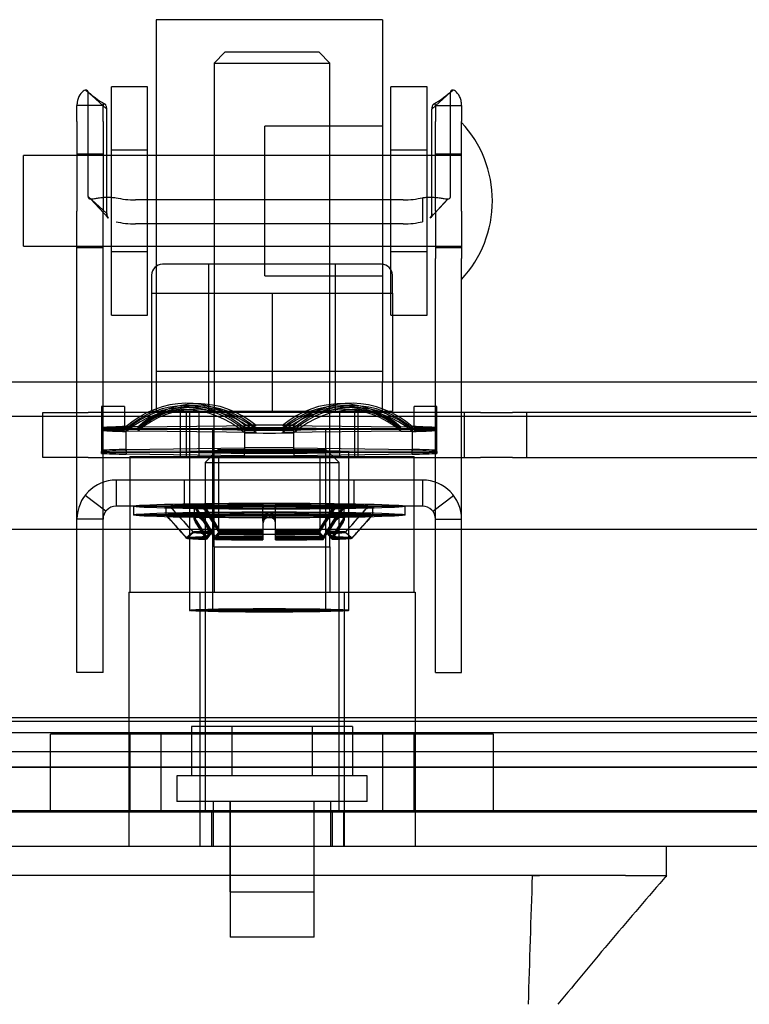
# Model space of a CAD drawing. Header units: inches. Extents: x 1 to 359, y -2 to 239.
# Tile 56 of 103: x 127.58 to 129.6, y 194.61 to 197.33. Entities that reach past the tile are written whole.
import ezdxf
from ezdxf.enums import TextEntityAlignment as Align
from ezdxf.lldxf.tags import DXFTag

# ---------------------------------------------------------------- set-up
doc = ezdxf.new("R2010")
doc.units = ezdxf.units.IN
doc.header["$MEASUREMENT"] = 0
for name, color, linetype in [('COM70220', 7, 'Continuous'), ('COM70838', 7, 'Continuous'), ('COM70839-3', 7, 'Continuous'), ('COM71195-8', 7, 'Continuous'), ('COM71302-3', 7, 'Continuous'), ('COM71303-3', 7, 'Continuous'), ('Default', 7, 'Continuous'), ('HAN13068', 7, 'Continuous'), ('HAN13068_NUT', 7, 'Continuous'), ('HAN13068_SCREW', 7, 'Continuous'), ('HAN_NUT', 7, 'Continuous'), ('NTS18147', 7, 'Continuous'), ('ROL87452', 7, 'Continuous'), ('RVT17786', 7, 'Continuous'), ('RVT19000', 7, 'Continuous'), ('SPC87322', 7, 'Continuous'), ('STD26122', 7, 'Continuous'), ('WAF25376', 7, 'Continuous'), ('WAM30038', 7, 'Continuous')]:
    doc.layers.add(name, color=color, linetype=linetype)
doc.styles.add('SEACAD_Times_New_Roman', font='times.ttf')
tags = doc.linetypes.add('HIDDEN2', pattern=[0.1875, 0.125, -0.0625]).pattern_tags.tags
tags[6:7] = [DXFTag(74, 4), DXFTag(75, 0), DXFTag(340, '0'), DXFTag(46, 0.0), DXFTag(50, 0.0), DXFTag(44, 0.0), DXFTag(45, 0.0)]
tags[4:5] = [DXFTag(74, 4), DXFTag(75, 0), DXFTag(340, '0'), DXFTag(46, 0.0), DXFTag(50, 0.0), DXFTag(44, 0.0), DXFTag(45, 0.0)]
doc.dimstyles.new('HAMMOND_(STH_-_540x360)', dxfattribs={"dimtxt": 2, "dimasz": 2.5, "dimexe": 1, "dimexo": 1, "dimgap": 0.5, "dimtad": 0, "dimtih": 1, "dimtoh": 1, "dimzin": 0, "dimdsep": 46, "dimtxsty": 'SEACAD_Times_New_Roman', "dimblk1": '_SE_FILLED', "dimblk2": '_SE_FILLED', "dimsah": 1, "dimcen": 1, "dimadec": 0, "dimazin": 0, "dimtfac": 0.8, "dimtofl": 0, "dimtmove": 0, "dimatfit": 3, "dimfxl": 1, "dimtolj": 1, "dimtzin": 0, "dimarcsym": 0})

# ---------------------------------------------------------------- blocks, each defined once
blk = doc.blocks.new('SE3')
at = {"layer": 'COM70220', "color": 7, "linetype": 'HIDDEN2'}
for p, q in [((130.1727, 195.3914), (97.7047, 195.3914)), ((130.1727, 195.1454), (97.7047, 195.1454)), ((130.1727, 195.1434), (97.7047, 195.1434)), ((130.1727, 195.1424), (97.7047, 195.1424))]:
    blk.add_line(p, q, dxfattribs=at)
at = {"layer": 'COM70838', "color": 7, "linetype": 'HIDDEN2'}
for p, q in [((127.6492, 196.1199), (127.6492, 196.2449)), ((127.6492, 196.2449), (127.7742, 196.2449)), ((128.2565, 196.2449), (127.7742, 196.2449)), ((128.0292, 196.1199), (128.0292, 196.2449)), ((128.0792, 196.2449), (128.0792, 196.1199)), ((128.8574, 196.2449), (128.2918, 196.2449)), ((128.4692, 196.1199), (128.4692, 196.2449)), ((128.5192, 196.1199), (128.5192, 196.2449)), ((128.8127, 196.2449), (128.8127, 196.1199)), ((128.8574, 196.2449), (128.9458, 196.2449)), ((129.6042, 196.2449), (128.9458, 196.2449)), ((128.9857, 196.1199), (128.9857, 196.2449)), ((127.7742, 196.1199), (127.6492, 196.1199)), ((127.7742, 196.1199), (128.8574, 196.1199)), ((128.9458, 196.1199), (128.8574, 196.1199)), ((128.9458, 196.1199), (129.6592, 196.1199))]:
    blk.add_line(p, q, dxfattribs=at)
at = {"layer": 'COM70839-3', "color": 7, "linetype": 'HIDDEN2'}
for p, q in [((127.8253, 197.0819), (127.7738, 197.1283)), ((127.7738, 196.8403), (127.7738, 197.1283)), ((128.7231, 197.0819), (128.7745, 197.1283)), ((128.7745, 196.8403), (128.7745, 197.1283)), ((127.815, 197.0913), (127.743, 197.0913)), ((127.743, 197.0471), (127.743, 197.0913)), ((127.815, 197.0471), (127.815, 197.0913)), ((128.7334, 197.0913), (128.8054, 197.0913)), ((128.7334, 197.0913), (128.7334, 197.0471)), ((128.8054, 197.0913), (128.8054, 197.0471)), ((127.8253, 196.7939), (127.8253, 197.0819)), ((128.7231, 196.7939), (128.7231, 197.0819)), ((127.743, 197.0471), (127.743, 196.8004)), ((127.815, 197.0471), (127.815, 196.8004)), ((128.7334, 196.8004), (128.7334, 197.0471)), ((128.8054, 196.8004), (128.8054, 197.0471)), ((127.815, 196.9569), (127.743, 196.9569)), ((128.8054, 196.9569), (128.7334, 196.9569)), ((127.8253, 196.7939), (127.7738, 196.8403)), ((127.7803, 196.834), (127.8299, 196.7807)), ((128.6435, 196.8311), (127.9049, 196.8311)), ((128.6974, 196.8372), (128.6974, 196.7709)), ((128.7185, 196.7807), (128.7674, 196.8341)), ((128.7185, 196.7807), (128.7681, 196.834)), ((127.743, 196.6693), (127.743, 196.8004)), ((127.815, 196.6693), (127.815, 196.8004)), ((128.7334, 196.8004), (128.7334, 196.6693)), ((128.8054, 196.8004), (128.8054, 196.6693)), ((128.6435, 196.7648), (127.9049, 196.7648)), ((127.743, 196.6999), (127.815, 196.6999)), ((128.7334, 196.6999), (128.8054, 196.6999)), ((127.743, 195.572), (127.743, 196.6693)), ((127.815, 195.572), (127.815, 196.6693)), ((128.7334, 195.572), (128.7334, 196.6693)), ((128.8054, 195.572), (128.8054, 196.6693)), ((128.6974, 196.0579), (127.851, 196.0579)), ((127.851, 196.0579), (127.851, 195.9859)), ((128.0402, 195.9859), (128.0402, 196.0579)), ((128.1337, 196.0579), (128.1337, 195.9859)), ((128.4147, 195.9859), (128.4147, 196.0579)), ((128.5082, 195.9859), (128.5082, 196.0579)), ((128.6974, 196.0579), (128.6974, 195.9859)), ((127.8224, 195.9719), (127.7653, 196.0157)), ((128.7259, 195.9719), (128.783, 196.0157)), ((128.6974, 195.9859), (127.851, 195.9859)), ((127.815, 195.9499), (127.743, 195.9499)), ((128.7334, 195.9499), (128.8054, 195.9499)), ((127.743, 195.5269), (127.743, 195.572)), ((127.815, 195.5269), (127.815, 195.572)), ((128.7334, 195.5269), (128.7334, 195.572)), ((128.8054, 195.5269), (128.8054, 195.572)), ((127.815, 195.5269), (127.743, 195.5269)), ((128.7334, 195.5269), (128.8054, 195.5269))]:
    blk.add_line(p, q, dxfattribs=at)
for centre, radius, start, end in [((127.9789, 197.3664), 0.314, 227.6999, 239.6892), ((127.9791, 197.3668), 0.3145, 227.7129, 239.685), ((128.5692, 197.3668), 0.3145, 300.315, 312.2871), ((128.5695, 197.3664), 0.314, 300.3108, 312.3001), ((127.851, 195.9499), 0.108, 90, 180), ((128.6974, 195.9499), 0.108, 0, 90), ((127.851, 195.9499), 0.036, 90, 180), ((128.6974, 195.9499), 0.036, 0, 90)]:
    blk.add_arc(centre, radius, start, end, dxfattribs=at)
for centre, major_axis, start_param, end_param in [((127.9049, 196.8701), (-0.1, 0), 1.001468, 1.570796), ((128.6435, 196.8701), (-0.1, 0), 1.570796, 2.140125), ((127.9049, 196.8039), (-0.1, 0), 1.001468, 1.570796), ((128.6435, 196.8039), (0.1, 0), 4.712389, 5.281717)]:
    blk.add_ellipse(centre, major_axis=major_axis, ratio=0.390731, start_param=start_param, end_param=end_param, dxfattribs=at)
for points, knots in [([(127.7738, 197.1283), (127.7738, 197.1288), (127.7737, 197.1292), (127.7737, 197.1297), (127.7737, 197.1299), (127.7736, 197.1302), (127.7736, 197.1302), (127.7734, 197.1311), (127.7732, 197.1317), (127.7723, 197.1331), (127.7712, 197.1338), (127.7675, 197.1346), (127.7639, 197.1336), (127.7561, 197.128), (127.7518, 197.1233), (127.7469, 197.1133), (127.7455, 197.1093), (127.7443, 197.1043), (127.7441, 197.1032), (127.7437, 197.1009), (127.7435, 197.0996), (127.7433, 197.098), (127.7433, 197.0974), (127.7432, 197.0966), (127.7432, 197.0962), (127.7431, 197.0956), (127.7431, 197.0951), (127.743, 197.0943), (127.743, 197.093), (127.743, 197.0913)], [0, 0, 0, 0, 0.03125, 0.03125, 0.046875, 0.046875, 0.0625, 0.0625, 0.125, 0.125, 0.25, 0.25, 0.5, 0.5, 0.75, 0.75, 0.875, 0.875, 0.90625, 0.90625, 0.9375, 0.9375, 0.953125, 0.953125, 0.960938, 0.960938, 0.96875, 0.96875, 1, 1, 1, 1]), ([(128.8054, 197.0913), (128.8054, 197.0922), (128.8053, 197.0929), (128.8053, 197.0938), (128.8053, 197.0941), (128.8053, 197.0946), (128.8053, 197.0946), (128.8052, 197.0963), (128.8051, 197.0973), (128.8047, 197.101), (128.8043, 197.1032), (128.8028, 197.1094), (128.8014, 197.1133), (128.7965, 197.1233), (128.7923, 197.128), (128.7844, 197.1336), (128.7808, 197.1346), (128.7771, 197.1338), (128.7761, 197.1331), (128.7753, 197.1319), (128.7752, 197.1317), (128.775, 197.1312), (128.775, 197.1311), (128.7749, 197.1308), (128.7748, 197.1305), (128.7747, 197.13), (128.7746, 197.1293), (128.7745, 197.1283)], [0, 0, 0, 0, 0.015625, 0.015625, 0.023438, 0.023438, 0.03125, 0.03125, 0.0625, 0.0625, 0.125, 0.125, 0.25, 0.25, 0.5, 0.5, 0.75, 0.75, 0.875, 0.875, 0.90625, 0.90625, 0.921875, 0.921875, 0.9375, 0.9375, 1, 1, 1, 1]), ([(127.8253, 197.0819), (127.8252, 197.0827), (127.8252, 197.0842), (127.825, 197.0864), (127.8246, 197.0884), (127.8235, 197.0919), (127.8209, 197.0957), (127.8176, 197.0963), (127.8161, 197.095), (127.8155, 197.0941), (127.8151, 197.093), (127.815, 197.0921), (127.815, 197.0916), (127.815, 197.0913)], [0, 0, 0, 0, 0.068623, 0.137063, 0.205208, 0.272877, 0.535512, 0.779514, 0.837052, 0.893029, 0.947093, 0.973617, 1, 1, 1, 1]), ([(128.7334, 197.0913), (128.7334, 197.0916), (128.7333, 197.0921), (128.7332, 197.093), (128.7329, 197.0941), (128.7323, 197.095), (128.7307, 197.0963), (128.7274, 197.0957), (128.7249, 197.0919), (128.7238, 197.0884), (128.7234, 197.0864), (128.7231, 197.0842), (128.7231, 197.0827), (128.7231, 197.0819)], [0, 0, 0, 0, 0.026381, 0.052905, 0.106971, 0.162948, 0.220486, 0.464488, 0.727123, 0.794792, 0.862936, 0.931376, 1, 1, 1, 1]), ([(127.7738, 196.8403), (127.7739, 196.8396), (127.7741, 196.8381), (127.7748, 196.8363), (127.7761, 196.8351), (127.78, 196.8334), (127.7884, 196.8344), (127.8002, 196.8363), (127.8087, 196.8374), (127.8167, 196.8382), (127.8265, 196.8387), (127.8383, 196.8386), (127.8467, 196.8377), (127.851, 196.8372)], [0, 0, 0, 0, 0.049102, 0.098523, 0.149018, 0.200844, 0.426475, 0.554365, 0.622319, 0.692911, 0.79099, 0.893216, 1, 1, 1, 1]), ([(128.6974, 196.8372), (128.699, 196.8374), (128.7022, 196.8379), (128.7085, 196.8384), (128.7161, 196.8387), (128.7246, 196.8386), (128.7349, 196.838), (128.7461, 196.8366), (128.7569, 196.8349), (128.765, 196.8338), (128.77, 196.834), (128.7728, 196.8354), (128.7742, 196.8373), (128.7744, 196.8393), (128.7745, 196.8403)], [0, 0, 0, 0, 0.040175, 0.080102, 0.158226, 0.23381, 0.30692, 0.445198, 0.573002, 0.690655, 0.799398, 0.868041, 0.934412, 1, 1, 1, 1]), ([(127.8253, 196.7939), (127.8253, 196.7934), (127.8253, 196.7929), (127.8253, 196.7923), (127.8253, 196.7922), (127.8253, 196.7918), (127.8253, 196.7918), (127.8254, 196.7908), (127.8255, 196.79), (127.8258, 196.788), (127.8262, 196.7867), (127.8274, 196.7835), (127.8286, 196.7819), (127.8302, 196.7804)], [0, 0, 0, 0, 0.03125, 0.03125, 0.046875, 0.046875, 0.0625, 0.0625, 0.125, 0.125, 0.25, 0.25, 0.4585815, 0.4585815, 0.4585815, 0.4585815]), ([(128.7231, 196.7939), (128.7231, 196.7934), (128.723, 196.7929), (128.723, 196.7923), (128.723, 196.7922), (128.723, 196.7918), (128.723, 196.7918), (128.7229, 196.7908), (128.7228, 196.79), (128.7225, 196.788), (128.7222, 196.7867), (128.7209, 196.7835), (128.7197, 196.7819), (128.7182, 196.7804)], [0, 0, 0, 0, 0.03125, 0.03125, 0.046875, 0.046875, 0.0625, 0.0625, 0.125, 0.125, 0.25, 0.25, 0.4585815, 0.4585815, 0.4585815, 0.4585815])]:
    blk.add_open_spline(points, degree=3, knots=knots, dxfattribs=at)
for points in [[(127.8296, 196.7809), (127.8265, 196.784), (127.8253, 196.7882), (127.8253, 196.7939)], [(128.7187, 196.7809), (128.7218, 196.784), (128.7231, 196.7882), (128.7231, 196.7939)]]:
    blk.add_open_spline(points, degree=3, dxfattribs=at)
at = {"layer": 'COM71195-8', "color": 7, "linetype": 'Continuous'}
for p, q in [((130.8436, 195.9214), (97.0337, 195.9214)), ((130.7487, 195.0464), (97.1287, 195.0464))]:
    blk.add_line(p, q, dxfattribs=at)
at = {"layer": 'COM71195-8', "color": 7, "linetype": 'HIDDEN2'}
for p, q in [((130.7487, 195.1414), (97.1287, 195.1414)), ((128.0832, 195.0464), (128.0832, 195.1414)), ((128.1147, 195.1414), (128.1147, 195.0464)), ((128.4487, 195.0464), (128.4487, 195.1414)), ((128.4801, 195.0464), (128.4801, 195.1414))]:
    blk.add_line(p, q, dxfattribs=at)
at = {"layer": 'COM71302-3', "color": 7, "linetype": 'HIDDEN2'}
for p, q in [((168.0917, 196.3284), (96.2217, 196.3284)), ((130.2897, 195.4021), (97.5017, 195.4021)), ((97.5017, 195.3611), (130.5393, 195.3611)), ((130.2897, 195.3085), (97.5017, 195.3085)), ((97.5017, 195.2661), (130.5397, 195.2661))]:
    blk.add_line(p, q, dxfattribs=at)
at = {"layer": 'COM71302-3', "color": 7, "linetype": 'Continuous'}
blk.add_line((168.0917, 196.2334), (96.2217, 196.2334), dxfattribs=at)
at = {"layer": 'COM71303-3', "color": 7, "linetype": 'HIDDEN2'}
blk.add_line((97.5017, 195.2664), (129.6567, 195.2664), dxfattribs=at)
at = {"layer": 'HAN13068', "color": 7, "linetype": 'HIDDEN2'}
for p, q in [((128.1517, 197.2384), (128.1217, 197.2084)), ((128.4117, 197.2384), (128.1517, 197.2384)), ((128.4417, 197.2084), (128.4117, 197.2384)), ((128.1217, 197.2084), (128.4417, 197.2084)), ((128.1217, 197.2084), (128.1217, 196.2484)), ((128.4417, 196.2484), (128.4417, 197.2084)), ((128.1217, 195.8734), (128.1217, 195.7484)), ((128.1217, 195.8734), (128.2817, 195.8734)), ((128.2817, 195.8734), (128.4417, 195.8734)), ((128.4417, 195.8734), (128.4417, 195.7484)), ((127.8862, 195.7484), (128.0821, 195.7484)), ((127.8862, 195.7484), (127.8862, 195.0464)), ((128.0821, 195.7484), (128.4812, 195.7484)), ((128.0821, 195.7484), (128.0821, 195.0464)), ((128.4812, 195.7484), (128.6772, 195.7484)), ((128.4812, 195.7484), (128.4812, 195.0464)), ((128.6772, 195.7484), (128.6772, 195.0464)), ((128.1192, 195.1714), (128.1192, 195.0464)), ((128.1652, 195.1714), (128.1652, 194.9214)), ((128.3982, 194.9214), (128.3982, 195.1714)), ((128.4442, 195.0464), (128.4442, 195.1714)), ((129.0002, 194.9664), (129.0201, 194.9664)), ((128.1652, 194.9214), (128.3982, 194.9214))]:
    blk.add_line(p, q, dxfattribs=at)
at = {"layer": 'HAN13068', "color": 7, "linetype": 'Continuous'}
for p, q in [((129.3715, 194.9634), (129.3715, 195.0464)), ((129.0002, 194.9664), (127.3829, 194.9664)), ((129.1804, 194.9664), (129.0002, 194.9664)), ((129.2582, 194.9664), (129.1804, 194.9664)), ((129.2582, 194.9664), (129.3715, 194.9664))]:
    blk.add_line(p, q, dxfattribs=at)
blk.add_arc((141.4873, 184.4221), 16.0617, 138.96729, 140.62542, dxfattribs=at)
blk.add_open_spline([(129.0002, 194.9664), (128.9964, 194.8481), (128.9927, 194.7297), (128.989, 194.6114)], degree=3, dxfattribs=at)
at = {"layer": 'HAN13068_NUT', "color": 7, "linetype": 'HIDDEN2'}
for p, q in [((128.5842, 196.6534), (127.9792, 196.6534)), ((128.1067, 196.6534), (128.1067, 196.2484)), ((128.4567, 196.2484), (128.4567, 196.6534)), ((127.9492, 196.6234), (127.9492, 196.5734)), ((128.6142, 196.5734), (128.6142, 196.6234)), ((127.9492, 196.5734), (128.1154, 196.5734)), ((127.9492, 196.5734), (127.9492, 196.2484)), ((128.1154, 196.5734), (128.2817, 196.5734)), ((128.2817, 196.5734), (128.4479, 196.5734)), ((128.2817, 196.5734), (128.2817, 196.2484)), ((128.4479, 196.5734), (128.6142, 196.5734)), ((128.6142, 196.5734), (128.6142, 196.2484)), ((127.9492, 196.2484), (128.2817, 196.2484)), ((128.2817, 196.2484), (128.6142, 196.2484))]:
    blk.add_line(p, q, dxfattribs=at)
for centre, start, end in [((127.9792, 196.6234), 90, 180), ((128.5842, 196.6234), 0, 90)]:
    blk.add_arc(centre, 0.03, start, end, dxfattribs=at)
at = {"layer": 'HAN13068_SCREW', "color": 7, "linetype": 'HIDDEN2'}
for p, q in [((128.1705, 195.3784), (128.0594, 195.3784)), ((128.0594, 195.3784), (128.0594, 195.2414)), ((128.3928, 195.3784), (128.1705, 195.3784)), ((128.1705, 195.3784), (128.1705, 195.2414)), ((128.5039, 195.3784), (128.3928, 195.3784)), ((128.3928, 195.3784), (128.3928, 195.2414)), ((128.5039, 195.3784), (128.5039, 195.2414)), ((128.5442, 195.2414), (128.0192, 195.2414)), ((128.0192, 195.2414), (128.0192, 195.1714)), ((128.5442, 195.1714), (128.5442, 195.2414)), ((128.5442, 195.1714), (128.0192, 195.1714)), ((128.1657, 195.1714), (128.1657, 194.7964)), ((128.3977, 194.7964), (128.3977, 195.1714)), ((128.3977, 194.7964), (128.1657, 194.7964))]:
    blk.add_line(p, q, dxfattribs=at)
at = {"layer": 'HAN_NUT', "color": 7, "linetype": 'HIDDEN2'}
for p, q in [((127.9757, 195.3564), (127.6697, 195.3564)), ((127.6697, 195.1414), (127.6697, 195.3564)), ((127.8892, 195.3564), (127.8892, 195.1414)), ((128.5877, 195.3564), (127.9757, 195.3564)), ((127.9757, 195.1414), (127.9757, 195.3564)), ((128.8937, 195.3564), (128.5877, 195.3564)), ((128.5877, 195.1414), (128.5877, 195.3564)), ((128.6742, 195.1414), (128.6742, 195.3564)), ((128.8937, 195.1414), (128.8937, 195.3564))]:
    blk.add_line(p, q, dxfattribs=at)
at = {"layer": 'NTS18147', "color": 7, "linetype": 'HIDDEN2'}
for p, q in [((127.8112, 196.2609), (127.8112, 196.2)), ((127.8742, 196.2609), (127.8112, 196.2609)), ((127.8112, 196.2609), (127.8112, 196.2031)), ((127.8742, 196.2609), (127.8112, 196.2609)), ((127.8742, 196.2609), (127.8742, 196.2)), ((127.8742, 196.2609), (127.8742, 196.2031)), ((128.062, 196.2531), (128.0305, 196.2519)), ((128.0709, 196.2589), (128.0394, 196.2586)), ((128.0774, 196.263), (128.0459, 196.2633)), ((128.0863, 196.2684), (128.0548, 196.2696)), ((128.4935, 196.2696), (128.462, 196.2684)), ((128.5024, 196.2633), (128.4709, 196.263)), ((128.5089, 196.2586), (128.4774, 196.2589)), ((128.5178, 196.2519), (128.4863, 196.2531)), ((128.6742, 196.2), (128.6742, 196.2609)), ((128.7372, 196.2609), (128.6742, 196.2609)), ((128.6742, 196.2031), (128.6742, 196.2609)), ((128.7372, 196.2609), (128.6742, 196.2609)), ((128.7372, 196.2), (128.7372, 196.2609)), ((128.7372, 196.2031), (128.7372, 196.2609)), ((127.8742, 196.2031), (127.8112, 196.2031)), ((127.8112, 196.2), (127.8112, 196.137)), ((127.8742, 196.2), (127.8112, 196.2)), ((127.8112, 196.2), (127.8112, 196.1401)), ((127.8742, 196.1978), (127.8112, 196.1978)), ((127.8742, 196.1947), (127.8112, 196.1947)), ((127.8742, 196.1978), (127.8742, 196.2)), ((127.8742, 196.1947), (127.8742, 196.1978)), ((127.8792, 196.1427), (127.8792, 196.2057)), ((127.9107, 196.2045), (127.8792, 196.2057)), ((127.8792, 196.1377), (127.8792, 196.2007)), ((127.9107, 196.2004), (127.8792, 196.2007)), ((127.9107, 196.1974), (127.8792, 196.1971)), ((127.9107, 196.2045), (128.2376, 196.2086)), ((127.9107, 196.2004), (128.2376, 196.2015)), ((128.2376, 196.1963), (127.9107, 196.1974)), ((128.1177, 196.1989), (128.1177, 195.6984)), ((128.1177, 196.1989), (128.1177, 195.6985)), ((128.2061, 196.2098), (128.2061, 196.1468)), ((128.2376, 196.2086), (128.2061, 196.2098)), ((128.2061, 196.2019), (128.2061, 196.1389)), ((128.2376, 196.2015), (128.2061, 196.2019)), ((128.2376, 196.1963), (128.2061, 196.196)), ((128.3107, 196.2086), (128.3422, 196.2098)), ((128.3107, 196.2086), (128.6376, 196.2045)), ((128.3107, 196.2015), (128.3422, 196.2019)), ((128.3107, 196.2015), (128.6376, 196.2004)), ((128.6376, 196.1974), (128.3107, 196.1963)), ((128.3107, 196.1963), (128.3422, 196.196)), ((128.3422, 196.1468), (128.3422, 196.2098)), ((128.3422, 196.1389), (128.3422, 196.2019)), ((128.4307, 195.6984), (128.4307, 196.1989)), ((128.4307, 195.6985), (128.4307, 196.1989)), ((128.6376, 196.2045), (128.6691, 196.2057)), ((128.6376, 196.2004), (128.6691, 196.2007)), ((128.6376, 196.1974), (128.6691, 196.1971)), ((128.6691, 196.2057), (128.6691, 196.1427)), ((128.6691, 196.2007), (128.6691, 196.1377)), ((128.6742, 196.2031), (128.7372, 196.2031)), ((128.6742, 196.2), (128.6742, 196.1978)), ((128.6742, 196.2), (128.7372, 196.2)), ((128.6742, 196.1978), (128.7372, 196.1978)), ((128.6742, 196.1978), (128.6742, 196.1947)), ((128.6742, 196.1947), (128.7372, 196.1947)), ((128.7372, 196.137), (128.7372, 196.2)), ((128.7372, 196.1401), (128.7372, 196.2)), ((127.9107, 196.1933), (127.8792, 196.1921)), ((128.2376, 196.1892), (127.9107, 196.1933)), ((128.2376, 196.1892), (128.2061, 196.1879)), ((128.6376, 196.1933), (128.3107, 196.1892)), ((128.3107, 196.1892), (128.3422, 196.1879)), ((128.6376, 196.1933), (128.6691, 196.1921)), ((127.8792, 196.1427), (128.2061, 196.1468)), ((127.8792, 196.1427), (127.8792, 196.1291)), ((128.2061, 196.125), (128.2061, 196.1468)), ((128.3422, 196.1468), (128.6691, 196.1427)), ((128.3422, 196.1468), (128.3422, 196.125)), ((128.6691, 196.1291), (128.6691, 196.1427)), ((127.8112, 196.1348), (127.8112, 196.137)), ((127.8112, 196.1317), (127.8112, 196.1348)), ((127.8792, 196.1377), (128.2061, 196.1389)), ((127.8792, 196.1377), (127.8792, 196.1341)), ((128.2061, 196.133), (127.8792, 196.1341)), ((128.2061, 196.125), (127.8792, 196.1291)), ((128.0542, 196.1359), (128.0542, 195.6984)), ((128.0542, 196.1234), (128.0542, 195.6985)), ((128.2061, 196.133), (128.2061, 196.1389)), ((128.3422, 196.1389), (128.6691, 196.1377)), ((128.3422, 196.1389), (128.3422, 196.133)), ((128.6691, 196.1341), (128.3422, 196.133)), ((128.6691, 196.1291), (128.3422, 196.125)), ((128.4942, 195.6984), (128.4942, 196.1359)), ((128.4942, 195.6985), (128.4942, 196.1359)), ((128.6691, 196.1341), (128.6691, 196.1377)), ((128.7372, 196.137), (128.7372, 196.1348)), ((128.7372, 196.1348), (128.7372, 196.1317))]:
    blk.add_line(p, q, dxfattribs=at)
for centre, start, end in [((128.2742, 112.1248), 89.953641, 90.046359), ((128.2742, 280.2731), 269.953641, 270.046359), ((128.2742, 112.0618), 89.953641, 90.046359), ((128.2742, 280.2101), 269.953641, 270.046359)]:
    blk.add_arc(centre, 84.0771, start, end, dxfattribs=at)
for centre, major_axis, ratio, start_param, end_param in [((128.0427, 195.9515), (-0.0122, -0.3181), 0.865814, 2.551021, 3.820441), ((128.0427, 195.945), (-0.0032, -0.3183), 0.86601, 2.518666, 3.788085), ((128.0427, 195.9402), (0.0032, -0.3183), 0.86601, 2.4951, 3.764519), ((128.0742, 195.9502), (-0.0122, -0.3181), 0.865814, 2.551021, 3.820441), ((128.0742, 195.9446), (-0.0032, -0.3183), 0.86601, 2.518666, 3.788085), ((128.0742, 195.9406), (0.0032, -0.3183), 0.86601, 2.4951, 3.764519), ((128.4742, 195.9502), (0.0122, -0.3181), 0.865814, 2.462745, 3.732164), ((128.4742, 195.9446), (0.0032, -0.3183), 0.86601, 2.4951, 3.764519), ((128.4742, 195.9406), (-0.0032, -0.3183), 0.86601, 2.518666, 3.788085), ((128.5057, 195.9515), (0.0122, -0.3181), 0.865814, 2.462745, 3.732164), ((128.5057, 195.945), (0.0032, -0.3183), 0.86601, 2.4951, 3.764519), ((128.5057, 195.9402), (-0.0032, -0.3183), 0.86601, 2.518666, 3.788085), ((128.0427, 195.9337), (0.0122, -0.3181), 0.865814, 2.462745, 3.732164), ((128.0742, 195.935), (0.0122, -0.3181), 0.865814, 2.462745, 3.732164), ((128.4742, 195.935), (-0.0122, -0.3181), 0.865814, 2.551021, 3.820441), ((128.5057, 195.9337), (-0.0122, -0.3181), 0.865814, 2.551021, 3.820441), ((128.2742, 196.1989), (-0.5, 0), 0.022078, -0.660077, -0.38712), ((128.2742, 196.1989), (-0.5, 0), 0.005892, -0.660077, -0.38712), ((128.2742, 196.1989), (-0.5, 0), 0.005892, 0.38712, 0.660077), ((128.2742, 196.1989), (-0.5, 0), 0.022078, 0.38712, 0.660077), ((128.2742, 196.1989), (0.5, 0), 0.022078, 1.434318, 1.707275), ((128.2742, 196.1989), (0.5, 0), 0.022078, 0.38712, 0.660077), ((128.2742, 196.1989), (0.5, 0), 0.005892, 0.38712, 0.660077), ((128.2742, 196.1989), (0.5, 0), 0.005892, -0.660077, -0.38712), ((128.2742, 196.1989), (0.5, 0), 0.022078, -0.660077, -0.38712), ((128.2742, 196.1989), (-0.5, 0), 0.022078, 1.434318, 1.707275), ((128.2742, 196.1359), (-0.5, 0), 0.022078, -0.660077, -0.38712), ((128.2742, 196.1359), (-0.5, 0), 0.022078, 4.575911, 4.848867), ((128.2742, 196.1359), (0.5, 0), 0.022078, 0.38712, 0.660077), ((128.2742, 196.1359), (-0.5, 0), 0.005892, -0.660077, -0.38712), ((128.2742, 196.1359), (-0.5, 0), 0.005892, 0.38712, 0.660077), ((128.2742, 196.1359), (-0.5, 0), 0.022078, 0.38712, 0.660077), ((128.2742, 196.1359), (0.5, 0), 0.022078, 4.575911, 4.848867), ((128.2742, 196.1359), (0.5, 0), 0.005892, 0.38712, 0.660077), ((128.2742, 196.1359), (0.5, 0), 0.005892, -0.660077, -0.38712), ((128.2742, 196.1359), (0.5, 0), 0.022078, -0.660077, -0.38712)]:
    blk.add_ellipse(centre, major_axis=major_axis, ratio=ratio, start_param=start_param, end_param=end_param, dxfattribs=at)
for centre, major_axis, ratio in [((128.2742, 196.1989), (-0.1565, 0), 0.022078), ((128.2742, 196.1989), (-0.1565, 0), 0.005892), ((128.2742, 196.1359), (-0.22, 0), 0.022078), ((128.2742, 196.1359), (-0.22, 0), 0.005892), ((128.2742, 195.6985), (-0.22, 0), 0.022078), ((128.2742, 195.6984), (-0.22, 0), 0.005892), ((128.2742, 195.6985), (-0.1565, 0), 0.022078), ((128.2742, 195.6984), (-0.1565, 0), 0.005892)]:
    blk.add_ellipse(centre, major_axis=major_axis, ratio=ratio, dxfattribs=at)
at = {"layer": 'ROL87452', "color": 7, "linetype": 'HIDDEN2'}
for p, q in [((127.9617, 197.3284), (127.9617, 196.3284)), ((128.5867, 197.3284), (127.9617, 197.3284)), ((128.5867, 197.3284), (128.5867, 196.3284)), ((128.2617, 196.6219), (128.2617, 197.0349)), ((128.5867, 197.0349), (128.2617, 197.0349)), ((128.2617, 196.9534), (127.9617, 196.9534)), ((127.9617, 196.7034), (128.2617, 196.7034)), ((128.2617, 196.6219), (128.5867, 196.6219))]:
    blk.add_line(p, q, dxfattribs=at)
at = {"layer": 'RVT17786', "color": 7, "linetype": 'HIDDEN2'}
for p, q in [((127.5954, 196.7034), (127.5954, 196.9534)), ((128.8054, 196.9534), (127.5954, 196.9534)), ((127.5954, 196.7034), (128.8054, 196.7034))]:
    blk.add_line(p, q, dxfattribs=at)
for start, end in [(0, 42.8709), (317.1291, 0)]:
    blk.add_arc((128.5721, 196.8284), 0.3182, start, end, dxfattribs=at)
at = {"layer": 'RVT19000', "color": 7, "linetype": 'HIDDEN2'}
for p, q in [((128.5867, 196.3579), (127.9617, 196.3579)), ((127.9617, 196.3284), (127.9617, 196.2449)), ((128.5867, 196.2449), (128.5867, 196.3284)), ((128.0792, 196.2449), (128.0792, 196.1199)), ((128.2918, 196.2449), (128.2565, 196.2449)), ((128.4692, 196.1199), (128.4692, 196.2449)), ((128.1337, 196.1199), (128.1337, 195.9079)), ((128.4147, 195.9079), (128.4147, 196.1199)), ((128.4147, 195.9079), (128.1337, 195.9079))]:
    blk.add_line(p, q, dxfattribs=at)
at = {"layer": 'SPC87322', "color": 7, "linetype": 'HIDDEN2'}
for p, q in [((128.0442, 196.2484), (128.0442, 196.1234)), ((128.0542, 196.2484), (128.0542, 196.1234)), ((128.1217, 195.8734), (128.1217, 196.2484)), ((128.4417, 195.8734), (128.4417, 196.2484)), ((128.5092, 196.2484), (128.5092, 196.1234)), ((128.5192, 196.2484), (128.5192, 196.2449)), ((127.8892, 196.1234), (128.6742, 196.1234)), ((127.8892, 196.1234), (127.8892, 195.7484)), ((128.6742, 195.7484), (128.6742, 196.1234))]:
    blk.add_line(p, q, dxfattribs=at)
at = {"layer": 'STD26122', "color": 7, "linetype": 'HIDDEN2'}
for p, q in [((128.1317, 196.1414), (128.0967, 196.1064)), ((128.4317, 196.1414), (128.1317, 196.1414)), ((128.4667, 196.1064), (128.4317, 196.1414)), ((128.0967, 196.1064), (128.4667, 196.1064)), ((128.0967, 196.1064), (128.0967, 195.1414)), ((128.4667, 195.1414), (128.4667, 196.1064))]:
    blk.add_line(p, q, dxfattribs=at)
at = {"layer": 'WAF25376', "color": 7, "linetype": 'HIDDEN2'}
for p, q in [((127.8383, 196.5134), (127.8383, 197.1434)), ((127.9383, 197.1434), (127.8383, 197.1434)), ((127.9383, 196.5134), (127.9383, 197.1434)), ((128.61, 196.5134), (128.61, 197.1434)), ((128.71, 197.1434), (128.61, 197.1434)), ((128.71, 196.5134), (128.71, 197.1434)), ((127.9383, 196.9684), (127.8383, 196.9684)), ((128.71, 196.9684), (128.61, 196.9684)), ((127.8383, 196.6884), (127.9383, 196.6884)), ((128.61, 196.6884), (128.71, 196.6884)), ((127.8383, 196.5134), (127.9383, 196.5134)), ((128.61, 196.5134), (128.71, 196.5134))]:
    blk.add_line(p, q, dxfattribs=at)
at = {"layer": 'WAM30038', "color": 7, "linetype": 'HIDDEN2'}
for p, q in [((127.8992, 195.9859), (127.8992, 195.9619)), ((127.8992, 195.9859), (127.8992, 195.9619)), ((127.9884, 195.9859), (127.9884, 195.9619)), ((127.9884, 195.9859), (127.9884, 195.9619)), ((127.9997, 195.986), (128.0059, 195.9791)), ((128.0059, 195.9789), (127.9997, 195.9858)), ((128.067, 195.9901), (128.067, 195.9606)), ((128.067, 195.9871), (128.067, 195.9575)), ((128.0721, 195.9801), (128.0685, 195.987)), ((128.0685, 195.9849), (128.0721, 195.978)), ((128.0685, 195.9819), (128.0721, 195.9751)), ((128.1131, 195.917), (128.0721, 195.9829)), ((128.1131, 195.9147), (128.0721, 195.9801)), ((128.0721, 195.978), (128.1131, 195.9131)), ((128.0916, 195.9871), (128.0968, 195.9802)), ((128.0968, 195.9778), (128.0916, 195.9847)), ((128.0968, 195.9746), (128.0916, 195.9814)), ((128.0968, 195.9835), (128.1379, 195.9175)), ((128.0968, 195.9802), (128.1379, 195.9149)), ((128.1379, 195.913), (128.0968, 195.9778)), ((128.2567, 195.9806), (128.2578, 195.9876)), ((128.2567, 195.9488), (128.2567, 195.9849)), ((128.2578, 195.9843), (128.2567, 195.9774)), ((128.2567, 195.9445), (128.2567, 195.9806)), ((128.2905, 195.9876), (128.2917, 195.9806)), ((128.2917, 195.9774), (128.2905, 195.9843)), ((128.2917, 195.9488), (128.2917, 195.9849)), ((128.2917, 195.9445), (128.2917, 195.9806)), ((128.4105, 195.9175), (128.4515, 195.9835)), ((128.4105, 195.9149), (128.4515, 195.9802)), ((128.4515, 195.9778), (128.4105, 195.913)), ((128.4762, 195.9829), (128.4352, 195.917)), ((128.4762, 195.9801), (128.4352, 195.9147)), ((128.4352, 195.9131), (128.4762, 195.978)), ((128.4515, 195.9802), (128.4567, 195.9871)), ((128.4567, 195.9847), (128.4515, 195.9778)), ((128.4567, 195.9814), (128.4515, 195.9746)), ((128.4798, 195.987), (128.4762, 195.9801)), ((128.4762, 195.978), (128.4798, 195.9849)), ((128.4762, 195.9751), (128.4798, 195.9819)), ((128.4814, 195.9606), (128.4814, 195.9901)), ((128.4814, 195.9575), (128.4814, 195.9871)), ((128.5424, 195.9791), (128.5487, 195.986)), ((128.5487, 195.9858), (128.5424, 195.9789)), ((128.5599, 195.9619), (128.5599, 195.9859)), ((128.5599, 195.9619), (128.5599, 195.9859)), ((128.6492, 195.9619), (128.6492, 195.9859)), ((128.6492, 195.9619), (128.6492, 195.9859)), ((128.067, 195.9606), (128.067, 195.9522)), ((128.067, 195.9575), (128.067, 195.9553)), ((128.0721, 195.9751), (128.1131, 195.9109)), ((128.1379, 195.9104), (128.0968, 195.9746)), ((128.4515, 195.9746), (128.4105, 195.9104)), ((128.4352, 195.9109), (128.4762, 195.9751)), ((128.4814, 195.9522), (128.4814, 195.9606)), ((128.4814, 195.9552), (128.4814, 195.9575)), ((128.0721, 195.9468), (128.1004, 195.9013)), ((128.0721, 195.9439), (128.1004, 195.8989)), ((128.1004, 195.8971), (128.0721, 195.9418)), ((128.1004, 195.8947), (128.0721, 195.939)), ((128.1251, 195.9019), (128.0968, 195.9474)), ((128.1251, 195.899), (128.0968, 195.9441)), ((128.0968, 195.9417), (128.1251, 195.897)), ((128.0968, 195.9384), (128.1251, 195.8942)), ((128.2567, 195.9488), (128.2567, 195.9031)), ((128.2567, 195.9445), (128.2567, 195.8993)), ((128.2917, 195.9031), (128.2917, 195.9488)), ((128.2917, 195.8993), (128.2917, 195.9445)), ((128.4515, 195.9474), (128.4232, 195.9019)), ((128.4515, 195.9441), (128.4232, 195.899)), ((128.4232, 195.897), (128.4515, 195.9417)), ((128.4232, 195.8942), (128.4515, 195.9384)), ((128.448, 195.9013), (128.4762, 195.9468)), ((128.448, 195.8989), (128.4762, 195.9439)), ((128.4762, 195.9418), (128.448, 195.8971)), ((128.4762, 195.939), (128.448, 195.8947)), ((128.0639, 195.9143), (128.0459, 195.8984)), ((128.0639, 195.914), (128.0459, 195.8981)), ((128.0459, 195.8979), (128.0639, 195.9138)), ((128.0459, 195.8976), (128.0639, 195.9136)), ((128.1004, 195.9013), (128.1131, 195.917)), ((128.1004, 195.8989), (128.1131, 195.9147)), ((128.1131, 195.9131), (128.1004, 195.8971)), ((128.1131, 195.9109), (128.1004, 195.8947)), ((128.1379, 195.9175), (128.1251, 195.9019)), ((128.1379, 195.9149), (128.1251, 195.899)), ((128.1251, 195.897), (128.1379, 195.913)), ((128.1251, 195.8942), (128.1379, 195.9104)), ((128.2567, 195.9028), (128.2567, 195.893)), ((128.2567, 195.8991), (128.2567, 195.8966)), ((128.2917, 195.893), (128.2917, 195.9028)), ((128.2917, 195.8966), (128.2917, 195.8991)), ((128.4232, 195.9019), (128.4105, 195.9175)), ((128.4232, 195.899), (128.4105, 195.9149)), ((128.4105, 195.913), (128.4232, 195.897)), ((128.4105, 195.9104), (128.4232, 195.8942)), ((128.4352, 195.917), (128.448, 195.9013)), ((128.4352, 195.9147), (128.448, 195.8989)), ((128.448, 195.8971), (128.4352, 195.9131)), ((128.448, 195.8947), (128.4352, 195.9109)), ((128.5024, 195.8984), (128.4844, 195.9143)), ((128.5024, 195.8981), (128.4844, 195.914)), ((128.4844, 195.9138), (128.5024, 195.8979)), ((128.4844, 195.9136), (128.5024, 195.8976))]:
    blk.add_line(p, q, dxfattribs=at)
for centre, radius, start, end in [((127.5129, 195.5051), 0.6594, 41.6126, 43.8535), ((127.0925, 195.1256), 1.2256, 41.8176, 43.0304), ((127.7184, 195.6911), 0.3824, 41.2477, 45.0808), ((128.4528, 196.3627), 0.6134, 220.7905, 223.2328), ((128.2749, 195.95), 0.0183, 92.3558, 183.6209), ((128.2748, 195.9455), 0.0181, 91.9292, 183.2228), ((128.2747, 195.9422), 0.0181, 91.8331, 182.7008), ((128.2746, 195.9377), 0.0179, 91.3521, 182.3076), ((128.2733, 195.9499), 0.0184, 356.6648, 87.3584), ((128.2735, 195.9454), 0.0182, 357.0252, 87.8228), ((128.2737, 195.9422), 0.018, 357.0795, 88.3866), ((128.2738, 195.9378), 0.0179, 357.5129, 88.8274), ((129.3664, 195.2074), 1.1044, 136.9031, 138.2489), ((129.0135, 195.5254), 0.6295, 136.0932, 138.4407), ((128.8048, 195.7148), 0.3479, 134.7288, 138.9426)]:
    blk.add_arc(centre, radius, start, end, dxfattribs=at)
for centre, ratio in [((128.2742, 195.9859), 0.022078), ((128.2742, 195.9859), 0.005892), ((128.2742, 195.9619), 0.022078), ((128.2742, 195.9619), 0.005892)]:
    blk.add_ellipse(centre, major_axis=(0.375, 0), ratio=ratio, dxfattribs=at)
for centre, major_axis, ratio, start_param, end_param in [((128.0059, 195.9859), (0.0175, 0), 0.022078, 1.935139, 4.348046), ((128.0059, 195.9859), (0.0175, 0), 0.005892, 1.935139, 4.348046), ((128.2742, 195.9859), (-0.275, 0), 0.022078, -0.725904, -0.059494), ((128.2742, 195.9859), (-0.275, 0), 0.005892, -0.725904, -0.059494), ((128.2742, 195.9859), (-0.275, 0), 0.005892, 0.059494, 0.725904), ((128.2742, 195.9859), (-0.275, 0), 0.022078, 0.059494, 0.725904), ((128.0845, 195.9901), (0.0175, 0), 0.022078, 1.149741, 3.562648), ((128.0845, 195.9871), (0.0175, 0), 0.005892, 1.149741, 3.562648), ((128.0845, 195.9848), (0.0175, 0), 0.005892, 2.720537, 5.133444), ((128.0845, 195.9817), (0.0175, 0), 0.022078, 2.720537, 5.133444), ((128.2742, 195.9859), (-0.275, 0), 0.022078, -1.511302, -0.844892), ((128.2742, 195.9859), (-0.275, 0), 0.005892, -1.511302, -0.844892), ((128.2742, 195.9859), (-0.275, 0), 0.005892, 0.844892, 1.511302), ((128.2742, 195.9859), (-0.275, 0), 0.022078, 0.844892, 1.511302), ((128.2742, 195.9919), (0.0175, 0), 0.022078, 0.364343, 2.77725), ((128.2742, 195.9875), (0.0175, 0), 0.005892, 0.364343, 2.77725), ((128.2742, 195.9844), (-0.0175, 0), 0.005892, 0.364343, 2.77725), ((128.2742, 195.98), (-0.0175, 0), 0.022078, 0.364343, 2.77725), ((128.2742, 195.9859), (0.275, 0), 0.022078, 0.844892, 1.511302), ((128.2742, 195.9859), (0.275, 0), 0.005892, 0.844892, 1.511302), ((128.2742, 195.9859), (0.275, 0), 0.005892, -1.511302, -0.844892), ((128.2742, 195.9859), (0.275, 0), 0.022078, -1.511302, -0.844892), ((128.4639, 195.9901), (-0.0175, 0), 0.022078, 2.720537, 5.133444), ((128.4639, 195.9871), (-0.0175, 0), 0.005892, 2.720537, 5.133444), ((128.4639, 195.9848), (-0.0175, 0), 0.005892, 1.149741, 3.562648), ((128.4639, 195.9817), (-0.0175, 0), 0.022078, 1.149741, 3.562648), ((128.2742, 195.9859), (0.275, 0), 0.022078, 0.059494, 0.725904), ((128.2742, 195.9859), (0.275, 0), 0.005892, 0.059494, 0.725904), ((128.2742, 195.9859), (0.275, 0), 0.005892, -0.725904, -0.059494), ((128.2742, 195.9859), (0.275, 0), 0.022078, -0.725904, -0.059494), ((128.5424, 195.9859), (-0.0175, 0), 0.022078, 1.935139, 4.348046), ((128.5424, 195.9859), (-0.0175, 0), 0.005892, 1.935139, 4.348046), ((128.2742, 195.9619), (0.2858, 0), 0.022078, 2.356194, 3.141593), ((128.2742, 195.9619), (0.2858, 0), 0.005892, 2.356194, 3.141593), ((128.2742, 195.9619), (-0.2858, 0), 0.005892, 0, 0.785398), ((128.2742, 195.9619), (-0.2858, 0), 0.022078, 0, 0.785398), ((128.2742, 195.9619), (-0.2858, 0), 0.022078, 4.712389, 5.497787), ((128.2742, 195.9619), (0.2858, 0), 0.005892, 1.570796, 2.356194), ((128.2742, 195.9619), (-0.2858, 0), 0.005892, 0.785398, 1.570796), ((128.2742, 195.9619), (-0.2858, 0), 0.022078, 0.785398, 1.570796), ((128.2742, 195.9619), (0.2858, 0), 0.022078, 0.785398, 1.570796), ((128.2742, 195.9619), (0.2858, 0), 0.005892, 0.785398, 1.570796), ((128.2742, 195.9619), (-0.2858, 0), 0.005892, 1.570796, 2.356194), ((128.2742, 195.9619), (0.2858, 0), 0.022078, 4.712389, 5.497787), ((128.2742, 195.9619), (0.2858, 0), 0.022078, 0, 0.785398), ((128.2742, 195.9619), (0.2858, 0), 0.005892, 0, 0.785398), ((128.2742, 195.9619), (-0.2858, 0), 0.005892, 2.356194, 3.141593), ((128.2742, 195.9619), (-0.2858, 0), 0.022078, 2.356194, 3.141593), ((128.2742, 195.898), (-0.2289, 0), 0.022078, -0.708884, -0.076515), ((128.2742, 195.898), (-0.2289, 0), 0.005892, -0.708884, -0.076515), ((128.2742, 195.898), (-0.2289, 0), 0.005892, 0.076515, 0.708884), ((128.2742, 195.898), (-0.2289, 0), 0.022078, 0.076515, 0.708884), ((128.2742, 195.914), (-0.211, 0), 0.022078, -0.702364, -0.083034), ((128.2742, 195.9139), (-0.211, 0), 0.005892, -0.702364, -0.083034), ((128.2742, 195.9139), (-0.211, 0), 0.005892, 0.083034, 0.702364), ((128.2742, 195.914), (-0.211, 0), 0.022078, 0.083034, 0.702364), ((128.2742, 195.898), (-0.2289, 0), 0.022078, -1.494282, -0.861913), ((128.2742, 195.898), (-0.2289, 0), 0.005892, -1.494282, -0.861913), ((128.2742, 195.898), (-0.2289, 0), 0.005892, 0.861913, 1.494282), ((128.2742, 195.914), (-0.211, 0), 0.022078, -1.487763, -0.868432), ((128.2742, 195.9139), (-0.211, 0), 0.005892, -1.487763, -0.868432), ((128.2742, 195.9139), (-0.211, 0), 0.005892, 0.868432, 1.487763), ((128.2742, 195.914), (-0.211, 0), 0.022078, 0.868432, 1.487763), ((128.2742, 195.914), (0.211, 0), 0.022078, 0.868432, 1.487763), ((128.2742, 195.9139), (0.211, 0), 0.005892, 0.868432, 1.487763), ((128.2742, 195.9139), (0.211, 0), 0.005892, -1.487763, -0.868432), ((128.2742, 195.914), (0.211, 0), 0.022078, -1.487763, -0.868432), ((128.2742, 195.898), (0.2289, 0), 0.022078, 0.861913, 1.494282), ((128.2742, 195.898), (0.2289, 0), 0.005892, 0.861913, 1.494282), ((128.2742, 195.898), (0.2289, 0), 0.005892, -1.494282, -0.861913), ((128.2742, 195.914), (0.211, 0), 0.022078, 0.083034, 0.702364), ((128.2742, 195.9139), (0.211, 0), 0.005892, 0.083034, 0.702364), ((128.2742, 195.9139), (0.211, 0), 0.005892, -0.702364, -0.083034), ((128.2742, 195.914), (0.211, 0), 0.022078, -0.702364, -0.083034), ((128.2742, 195.898), (0.2289, 0), 0.022078, 0.076515, 0.708884), ((128.2742, 195.898), (0.2289, 0), 0.005892, 0.076515, 0.708884), ((128.2742, 195.898), (0.2289, 0), 0.005892, -0.708884, -0.076515), ((128.2742, 195.898), (0.2289, 0), 0.022078, -0.708884, -0.076515), ((128.2742, 195.898), (-0.2289, 0), 0.022078, 0.861913, 1.494282), ((128.2742, 195.898), (0.2289, 0), 0.022078, -1.494282, -0.861913)]:
    blk.add_ellipse(centre, major_axis=major_axis, ratio=ratio, start_param=start_param, end_param=end_param, dxfattribs=at)
for points, knots in [([(128.0059, 195.9794), (128.0073, 195.9778), (128.0087, 195.9762), (128.0101, 195.9746), (128.028, 195.9545), (128.046, 195.9344), (128.0639, 195.9143)], [0, 0, 0, 0, 0.073129, 0.073129, 0.073129, 1, 1, 1, 1]), ([(128.0059, 195.9791), (128.0073, 195.9775), (128.0087, 195.9759), (128.0101, 195.9744), (128.028, 195.9542), (128.046, 195.9341), (128.0639, 195.914)], [0, 0, 0, 0, 0.073129, 0.073129, 0.073129, 1, 1, 1, 1]), ([(128.4844, 195.9143), (128.5024, 195.9344), (128.5203, 195.9545), (128.5382, 195.9746), (128.5396, 195.9762), (128.541, 195.9778), (128.5424, 195.9794)], [0, 0, 0, 0, 0.926871, 0.926871, 0.926871, 1, 1, 1, 1]), ([(128.4844, 195.914), (128.5024, 195.9341), (128.5203, 195.9542), (128.5382, 195.9744), (128.5396, 195.9759), (128.541, 195.9775), (128.5424, 195.9791)], [0, 0, 0, 0, 0.926871, 0.926871, 0.926871, 1, 1, 1, 1]), ([(128.0721, 195.9631), (128.0701, 195.9631), (128.0686, 195.9623), (128.067, 195.9598), (128.0668, 195.9581), (128.0675, 195.9525), (128.0694, 195.9483), (128.0721, 195.9439)], [0, 0, 0, 0, 0.25, 0.25, 0.5, 0.5, 1, 1, 1, 1]), ([(128.0721, 195.9418), (128.0707, 195.944), (128.0696, 195.9461), (128.0679, 195.9502), (128.0673, 195.9522), (128.0668, 195.9558), (128.067, 195.9575), (128.0686, 195.96), (128.0701, 195.9608), (128.0721, 195.9607)], [0, 0, 0, 0, 0.25, 0.25, 0.5, 0.5, 0.75, 0.75, 1, 1, 1, 1]), ([(128.067, 195.9606), (128.067, 195.9602), (128.067, 195.9597), (128.0675, 195.9555), (128.0694, 195.9512), (128.0721, 195.9468)], [0.4389304, 0.4389304, 0.4389304, 0.4389304, 0.5, 0.5, 1, 1, 1, 1]), ([(128.0721, 195.939), (128.0707, 195.9411), (128.0696, 195.9432), (128.0679, 195.9472), (128.0673, 195.9492), (128.067, 195.9514), (128.067, 195.9518), (128.067, 195.9523)], [0, 0, 0, 0, 0.25, 0.25, 0.5, 0.5, 0.5626015, 0.5626015, 0.5626015, 0.5626015]), ([(128.0968, 195.9474), (128.0955, 195.9495), (128.0939, 195.9517), (128.0904, 195.9558), (128.0884, 195.9578), (128.084, 195.9615), (128.0816, 195.9632), (128.0766, 195.9657), (128.0741, 195.9664), (128.0721, 195.9664)], [0, 0, 0, 0, 0.25, 0.25, 0.5, 0.5, 0.75, 0.75, 1, 1, 1, 1]), ([(128.0968, 195.9441), (128.0955, 195.9462), (128.0939, 195.9484), (128.0904, 195.9525), (128.0884, 195.9545), (128.084, 195.9582), (128.0816, 195.9598), (128.0766, 195.9624), (128.0741, 195.9631), (128.0721, 195.9631)], [0, 0, 0, 0, 0.25, 0.25, 0.5, 0.5, 0.75, 0.75, 1, 1, 1, 1]), ([(128.0721, 195.9607), (128.0741, 195.9607), (128.0767, 195.9599), (128.0816, 195.9574), (128.084, 195.9557), (128.0906, 195.9502), (128.0941, 195.946), (128.0968, 195.9417)], [0, 0, 0, 0, 0.25, 0.25, 0.5, 0.5, 1, 1, 1, 1]), ([(128.0721, 195.9575), (128.0741, 195.9574), (128.0767, 195.9566), (128.0816, 195.9541), (128.084, 195.9524), (128.0906, 195.9469), (128.0941, 195.9427), (128.0968, 195.9384)], [0, 0, 0, 0, 0.25, 0.25, 0.5, 0.5, 1, 1, 1, 1]), ([(128.4762, 195.9664), (128.4742, 195.9664), (128.4717, 195.9657), (128.4667, 195.9632), (128.4644, 195.9615), (128.4578, 195.956), (128.4542, 195.9517), (128.4515, 195.9474)], [0, 0, 0, 0, 0.25, 0.25, 0.5, 0.5, 1, 1, 1, 1]), ([(128.4762, 195.9631), (128.4742, 195.9631), (128.4717, 195.9624), (128.4667, 195.9598), (128.4644, 195.9582), (128.4578, 195.9527), (128.4542, 195.9484), (128.4515, 195.9441)], [0, 0, 0, 0, 0.25, 0.25, 0.5, 0.5, 1, 1, 1, 1]), ([(128.4515, 195.9417), (128.4528, 195.9438), (128.4544, 195.9459), (128.4579, 195.95), (128.46, 195.9521), (128.4643, 195.9557), (128.4667, 195.9574), (128.4717, 195.9599), (128.4742, 195.9607), (128.4762, 195.9607)], [0, 0, 0, 0, 0.25, 0.25, 0.5, 0.5, 0.75, 0.75, 1, 1, 1, 1]), ([(128.4515, 195.9384), (128.4528, 195.9406), (128.4544, 195.9426), (128.4579, 195.9467), (128.46, 195.9487), (128.4643, 195.9524), (128.4667, 195.9541), (128.4717, 195.9566), (128.4742, 195.9574), (128.4762, 195.9575)], [0, 0, 0, 0, 0.25, 0.25, 0.5, 0.5, 0.75, 0.75, 1, 1, 1, 1]), ([(128.4762, 195.9439), (128.4776, 195.9461), (128.4787, 195.9482), (128.4805, 195.9523), (128.4811, 195.9544), (128.4815, 195.9581), (128.4813, 195.9598), (128.4797, 195.9623), (128.4783, 195.9631), (128.4762, 195.9631)], [0, 0, 0, 0, 0.25, 0.25, 0.5, 0.5, 0.75, 0.75, 1, 1, 1, 1]), ([(128.4762, 195.9607), (128.4783, 195.9608), (128.4797, 195.96), (128.4813, 195.9575), (128.4815, 195.9558), (128.4809, 195.9504), (128.4789, 195.9461), (128.4762, 195.9418)], [0, 0, 0, 0, 0.25, 0.25, 0.5, 0.5, 1, 1, 1, 1]), ([(128.4762, 195.9468), (128.4776, 195.949), (128.4787, 195.9511), (128.4805, 195.9553), (128.4811, 195.9574), (128.4813, 195.9597), (128.4814, 195.9602), (128.4814, 195.9606)], [0, 0, 0, 0, 0.25, 0.25, 0.5, 0.5, 0.5626015, 0.5626015, 0.5626015, 0.5626015]), ([(128.4814, 195.9522), (128.4814, 195.9518), (128.4813, 195.9514), (128.4809, 195.9474), (128.4789, 195.9432), (128.4762, 195.939)], [0.4389304, 0.4389304, 0.4389304, 0.4389304, 0.5, 0.5, 1, 1, 1, 1]), ([(128.5424, 195.9425), (128.5444, 195.9447), (128.5463, 195.9468), (128.55, 195.9509), (128.5518, 195.953), (128.5552, 195.9567), (128.5568, 195.9584), (128.5592, 195.961), (128.5599, 195.9619), (128.5599, 195.9619)], [0, 0, 0, 0, 0.25, 0.25, 0.5, 0.5, 0.75, 0.75, 1, 1, 1, 1]), ([(128.0459, 195.8984), (128.0344, 195.9112), (128.023, 195.9241), (128.0115, 195.9369), (128.0097, 195.9391), (128.0078, 195.9412), (128.0059, 195.9433)], [0, 0, 0, 0, 0.858552, 0.858552, 0.858552, 1, 1, 1, 1]), ([(128.0459, 195.8981), (128.0344, 195.9109), (128.023, 195.9238), (128.0115, 195.9366), (128.0097, 195.9388), (128.0078, 195.9409), (128.0059, 195.943)], [0, 0, 0, 0, 0.858552, 0.858552, 0.858552, 1, 1, 1, 1]), ([(128.0059, 195.9425), (128.0078, 195.9404), (128.0097, 195.9383), (128.0115, 195.9362), (128.023, 195.9233), (128.0344, 195.9105), (128.0459, 195.8976)], [0, 0, 0, 0, 0.141448, 0.141448, 0.141448, 1, 1, 1, 1]), ([(128.5424, 195.9433), (128.5406, 195.9412), (128.5387, 195.9391), (128.5368, 195.9369), (128.5253, 195.9241), (128.5139, 195.9112), (128.5024, 195.8984)], [0, 0, 0, 0, 0.141448, 0.141448, 0.141448, 1, 1, 1, 1]), ([(128.5424, 195.943), (128.5406, 195.9409), (128.5387, 195.9388), (128.5368, 195.9366), (128.5253, 195.9238), (128.5139, 195.9109), (128.5024, 195.8981)], [0, 0, 0, 0, 0.141448, 0.141448, 0.141448, 1, 1, 1, 1]), ([(128.5024, 195.8976), (128.5139, 195.9105), (128.5253, 195.9233), (128.5368, 195.9362), (128.5387, 195.9383), (128.5406, 195.9404), (128.5424, 195.9425)], [0, 0, 0, 0, 0.858552, 0.858552, 0.858552, 1, 1, 1, 1])]:
    blk.add_open_spline(points, degree=3, knots=knots, dxfattribs=at)
for points in [[(128.0639, 195.9136), (128.0638, 195.9137), (128.0637, 195.9138), (128.0636, 195.9139)], [(128.4848, 195.9139), (128.4847, 195.9138), (128.4846, 195.9137), (128.4844, 195.9136)]]:
    blk.add_open_spline(points, degree=3, dxfattribs=at)
blk = doc.blocks.new('DMBLK68')
at = {"layer": 'Default', "linetype": 'Continuous', "transparency": 16777216}
for points in [[(99.4387, 188.3875), (99.4387, 189.2208), (96.9387, 188.8042)], [(128.4387, 188.3875), (130.9387, 188.8042), (128.4387, 189.2208)]]:
    blk.add_hatch(color=7, dxfattribs=at).paths.add_polyline_path(points)
at = {"layer": 'Default', "color": 7, "linetype": 'Continuous', "transparency": 16777216}
for p, q in [((130.9387, 194.5789), (130.9387, 187.8042)), ((96.9387, 194.2364), (96.9387, 187.8042)), ((96.9387, 188.8042), (109.0444, 188.8042)), ((118.833, 188.8042), (130.9387, 188.8042))]:
    blk.add_line(p, q, dxfattribs=at)
at = {"layer": 'Default', "color": 7, "linetype": 'Continuous', "transparency": 16777216, "style": 'SEACAD_Times_New_Roman'}
for s, p in [('34.00', (110.5263, 189.8042)), ('DOOR', (109.7444, 186.8042))]:
    blk.add_text(s, height=2, dxfattribs=at).set_placement(p, align=Align.TOP_LEFT)
blk = doc.blocks.new('_SE_FILLED')
at = {"color": 0}
blk.add_line((0, 0), (-1, 0), dxfattribs=at)
blk.add_solid([(0, 0), (-1, -0.1665), (-1, 0.1665), (0, 0)], dxfattribs=at)

msp = doc.modelspace()

# ---------------------------------------------------------------- block references
at = {"layer": 'Default'}
msp.add_blockref('SE3', (0, 0), dxfattribs=at)

# ---------------------------------------------------------------- dimensions: what is measured, and where the dimension line sits
at = {"layer": 'Default', "color": 7, "linetype": 'Continuous'}
dim = msp.add_linear_dim(base=(130.9387, 188.8042), p1=(96.9387, 195.2364), p2=(130.9387, 195.5789), text='\\A1;<>\\PDOOR', dimstyle='HAMMOND_(STH_-_540x360)', dxfattribs=at)
dim.commit()
dim.dimension.update_dxf_attribs({"geometry": 'DMBLK68', "text_midpoint": (113.9387, 188.8042), "dimtype": 160})

doc.saveas('drawing.dxf')
